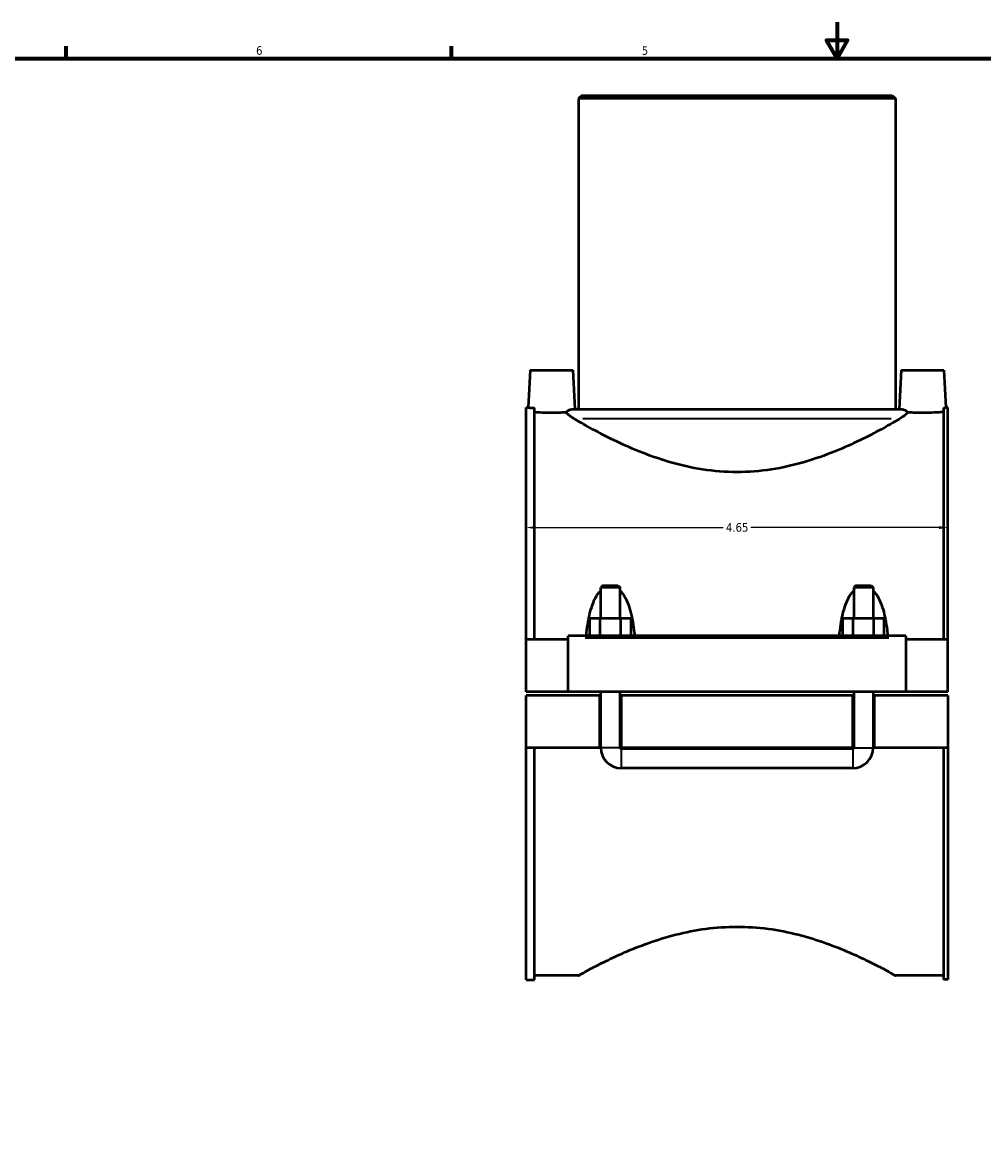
# Model space of a CAD drawing. Header units: inches. Extents: x -2.6 to 41.2, y -3 to 40.9.
# Tile 3 of 6: x 8 to 18.6, y 9.2 to 21.4. Entities that reach past the tile are written whole.
import ezdxf

# ---------------------------------------------------------------- set-up
doc = ezdxf.new("R2010")
doc.units = ezdxf.units.IN
doc.header["$MEASUREMENT"] = 0
for name, color, linetype, lineweight in [('Border (ANSI)', 7, 'Continuous', 70), ('Dimension (ANSI)', 7, 'Continuous', 25), ('Visible (ANSI)', 7, 'Continuous', 50), ('Visible Narrow (ANSI)', 7, 'Continuous', 35)]:
    doc.layers.add(name, color=color, linetype=linetype, lineweight=lineweight)
doc.styles.add('Note Text (ANSI)', font='tahoma.ttf')
doc.dimstyles.new('Default (ANSI)', dxfattribs={"dimtxt": 0.094488, "dimasz": 0.098425, "dimexe": 0.125, "dimexo": 0.0625, "dimgap": 0.031496, "dimtad": 0, "dimtih": 1, "dimtoh": 1, "dimrnd": 1e-08, "dimzin": 4, "dimdsep": 46, "dimtxsty": 'Note Text (ANSI)', "dimcen": 0.09, "dimdle": 0.393701, "dimclrd": 256, "dimclre": 256, "dimclrt": 5, "dimadec": 0, "dimazin": 1, "dimtfac": 1, "dimtofl": 0, "dimtmove": 0, "dimatfit": 3, "dimfxl": 1, "dimtolj": 1, "dimtzin": 4, "dimlwd": -1, "dimlwe": -1, "dimarcsym": 0})

# ---------------------------------------------------------------- blocks, each defined once
blk = doc.blocks.new('Borders Default Border')
at = {"layer": 'Border (ANSI)'}
for p, q in [((8.5, 21), (8.5, 21.134)), ((12.75, 21), (12.75, 21.134))]:
    blk.add_line(p, q, dxfattribs=at)
at = {"layer": 'Border (ANSI)', "flags": 128}
for points in [[(17, 21.4), (17, 21), (16.885, 21.2), (17.115, 21.2), (17, 21)], [(0.5, 1), (0.5, 21), (33.5, 21), (33.5, 1), (0.5, 1)]]:
    blk.add_lwpolyline(points, dxfattribs=at)
at = {"layer": 'Border (ANSI)', "color": 5, "true_color": 0x0000ff, "char_height": 0.0945, "attachment_point": 7, "style": 'Note Text (ANSI)'}
for s, insert in [('6', (10.595, 21.038)), ('5', (14.847, 21.038))]:
    blk.add_mtext(s, dxfattribs=dict(at, insert=insert))
blk = doc.blocks.new('*D9')
at = {"layer": 'Defpoints', "color": 0, "transparency": 16777216}
for p in [(13.572, 15.87), (18.222, 15.87), (18.222, 15.826)]:
    blk.add_point(p, dxfattribs=at)
at = {"layer": 'Dimension (ANSI)', "transparency": 16777216}
for p, q in [((13.67, 15.826), (15.744, 15.826)), ((18.123, 15.826), (16.05, 15.826))]:
    blk.add_line(p, q, dxfattribs=at)
for points in [[(13.67, 15.842), (13.67, 15.809), (13.572, 15.826)], [(18.123, 15.842), (18.123, 15.809), (18.222, 15.826)]]:
    blk.add_solid(points, dxfattribs=at)
at = {"layer": 'Dimension (ANSI)', "color": 5, "transparency": 16777216, "insert": (15.775, 15.875), "char_height": 0.0945, "attachment_point": 1, "style": 'Note Text (ANSI)'}
blk.add_mtext('\\A1;4.65', dxfattribs=at)

msp = doc.modelspace()

# ---------------------------------------------------------------- linework, layer by layer
at = {"layer": 'Visible (ANSI)'}
for p, q in [((14.186, 20.592), (14.151, 20.557)), ((17.643, 20.557), (14.151, 20.557)), ((14.151, 20.557), (14.151, 17.131)), ((14.186, 20.592), (17.608, 20.592)), ((17.608, 20.592), (17.643, 20.557)), ((17.643, 20.557), (17.643, 17.131)), ((13.615, 17.563), (13.593, 17.15)), ((13.615, 17.563), (14.087, 17.563)), ((14.087, 17.563), (14.11, 17.131)), ((17.707, 17.563), (17.684, 17.131)), ((17.707, 17.563), (18.179, 17.563)), ((18.179, 17.563), (18.201, 17.149)), ((13.572, 14.591), (13.572, 17.15)), ((13.572, 17.15), (13.593, 17.15)), ((13.665, 14.591), (13.665, 17.145)), ((14.084, 17.131), (17.709, 17.131)), ((18.175, 17.147), (18.175, 14.591)), ((18.222, 17.149), (18.201, 17.149)), ((18.222, 14.591), (18.222, 17.149)), ((14.419, 15.188), (14.396, 15.165)), ((14.608, 15.165), (14.396, 15.165)), ((14.396, 14.827), (14.396, 15.165)), ((14.419, 15.188), (14.585, 15.188)), ((14.585, 15.188), (14.608, 15.165)), ((14.608, 14.827), (14.608, 15.165)), ((17.209, 15.188), (17.186, 15.165)), ((17.398, 15.165), (17.186, 15.165)), ((17.186, 15.165), (17.186, 14.827)), ((17.209, 15.188), (17.375, 15.188)), ((17.375, 15.188), (17.398, 15.165)), ((17.398, 15.165), (17.398, 14.827)), ((14.275, 14.827), (14.388, 14.827)), ((14.275, 14.631), (14.275, 14.827)), ((14.388, 14.827), (14.616, 14.827)), ((14.388, 14.631), (14.388, 14.827)), ((14.616, 14.827), (14.729, 14.827)), ((14.616, 14.631), (14.616, 14.827)), ((14.729, 14.631), (14.729, 14.827)), ((17.065, 14.827), (17.178, 14.827)), ((17.065, 14.631), (17.065, 14.827)), ((17.178, 14.827), (17.406, 14.827)), ((17.178, 14.631), (17.178, 14.827)), ((17.406, 14.827), (17.519, 14.827)), ((17.406, 14.631), (17.406, 14.827)), ((17.519, 14.631), (17.519, 14.827)), ((14.037, 14.591), (13.572, 14.591)), ((13.572, 14.014), (13.572, 14.591)), ((14.037, 14.611), (14.037, 14.631)), ((17.757, 14.631), (14.037, 14.631)), ((14.037, 14.014), (14.037, 14.611)), ((17.757, 14.631), (17.757, 14.611)), ((17.757, 14.611), (17.757, 14.014)), ((18.222, 14.591), (17.757, 14.591)), ((18.222, 14.014), (18.222, 14.591)), ((14.037, 14.014), (13.572, 14.014)), ((13.572, 13.397), (13.572, 13.975)), ((14.384, 13.975), (13.572, 13.975)), ((17.757, 14.014), (14.037, 14.014)), ((14.384, 13.397), (14.384, 13.975)), ((14.384, 13.975), (14.396, 13.975)), ((14.396, 13.397), (14.396, 14.014)), ((14.608, 13.397), (14.608, 14.014)), ((14.608, 13.975), (14.62, 13.975)), ((17.174, 13.975), (14.62, 13.975)), ((14.62, 13.975), (14.62, 13.397)), ((17.174, 13.397), (17.174, 13.975)), ((17.174, 13.975), (17.186, 13.975)), ((17.186, 14.014), (17.186, 13.397)), ((17.398, 14.014), (17.398, 13.397)), ((17.398, 13.975), (17.41, 13.975)), ((18.222, 13.975), (17.41, 13.975)), ((17.41, 13.975), (17.41, 13.397)), ((18.222, 14.014), (17.757, 14.014)), ((18.222, 13.975), (18.222, 13.397)), ((14.384, 13.397), (13.572, 13.397)), ((13.572, 10.839), (13.572, 13.397)), ((13.665, 10.839), (13.665, 13.397)), ((14.396, 13.397), (14.384, 13.397)), ((14.62, 13.397), (14.608, 13.397)), ((17.174, 13.397), (14.62, 13.397)), ((17.174, 13.385), (14.62, 13.385)), ((17.186, 13.397), (17.174, 13.397)), ((17.41, 13.397), (17.398, 13.397)), ((18.222, 13.397), (17.41, 13.397)), ((18.175, 13.397), (18.175, 10.84)), ((18.222, 13.397), (18.222, 10.84)), ((17.174, 13.173), (14.62, 13.173)), ((14.151, 10.886), (13.665, 10.886)), ((18.175, 10.886), (17.643, 10.886)), ((13.572, 10.839), (13.665, 10.839)), ((18.222, 10.84), (18.175, 10.84))]:
    msp.add_line(p, q, dxfattribs=at)
for centre, radius, start, end in [((14.62, 13.397), 0.224, 180, 270), ((14.62, 13.397), 0.0118, 180, 270), ((17.174, 13.397), 0.224, 270, 0), ((17.174, 13.397), 0.0118, 270, 0)]:
    msp.add_arc(centre, radius, start, end, dxfattribs=at)
for points, knots in [([(13.593, 17.15), (13.593, 17.15), (13.599, 17.149), (13.625, 17.147), (13.643, 17.146), (13.665, 17.145)], [0.9884927, 0.9884927, 0.9884927, 0.9884927, 1.2355547, 1.2355547, 1.4698197, 1.4698197, 1.4698197, 1.4698197]), ([(14.013, 17.095), (14.02, 17.103), (14.027, 17.11), (14.045, 17.122), (14.056, 17.127), (14.073, 17.13), (14.079, 17.131), (14.084, 17.131)], [1.6132368, 1.6132368, 1.6132368, 1.6132368, 1.6977763, 1.6977763, 1.8120695, 1.8120695, 1.8820169, 1.8820169, 1.8820169, 1.8820169]), ([(17.709, 17.131), (17.71, 17.131), (17.711, 17.131), (17.722, 17.131), (17.736, 17.128), (17.76, 17.116), (17.769, 17.108), (17.779, 17.097), (17.779, 17.096), (17.78, 17.095)], [2.3017033, 2.3017033, 2.3017033, 2.3017033, 2.3099386, 2.3099386, 2.4550524, 2.4550524, 2.5671858, 2.5671858, 2.5789278, 2.5789278, 2.5789278, 2.5789278]), ([(18.175, 17.147), (18.177, 17.147), (18.179, 17.147), (18.194, 17.148), (18.201, 17.149), (18.201, 17.149)], [0.7072446, 0.7072446, 0.7072446, 0.7072446, 0.7416208, 0.7416208, 0.9887463, 0.9887463, 0.9887463, 0.9887463]), ([(13.851, 17.091), (13.818, 17.091), (13.783, 17.092), (13.719, 17.094), (13.69, 17.095), (13.666, 17.097), (13.665, 17.097), (13.665, 17.097)], [0, 0, 0, 0, 0.2495978, 0.2495978, 0.4991956, 0.4991956, 0.5055414, 0.5055414, 0.5055414, 0.5055414]), ([(13.989, 17.094), (13.977, 17.094), (13.964, 17.093), (13.919, 17.092), (13.884, 17.091), (13.851, 17.091)], [3.6392466, 3.6392466, 3.6392466, 3.6392466, 3.7429545, 3.7429545, 3.9925523, 3.9925523, 3.9925523, 3.9925523]), ([(14.102, 17.026), (14.096, 17.029), (14.091, 17.032), (14.045, 17.062), (14.022, 17.084), (14.013, 17.095)], [3.3952434, 3.3952434, 3.3952434, 3.3952434, 3.428371, 3.428371, 3.6981536, 3.6981536, 3.6981536, 3.6981536]), ([(15.897, 16.437), (15.772, 16.437), (15.644, 16.447), (15.393, 16.486), (15.27, 16.514), (15.035, 16.583), (14.923, 16.623), (14.717, 16.706), (14.622, 16.749), (14.456, 16.83), (14.377, 16.871), (14.237, 16.947), (14.176, 16.982), (14.118, 17.017), (14.11, 17.021), (14.102, 17.026)], [0, 0, 0, 0, 0.953733, 0.953733, 1.907467, 1.907467, 2.8612, 2.8612, 3.814934, 3.814934, 4.761543, 4.761543, 5.708152, 5.708152, 5.872207, 5.872207, 5.872207, 5.872207]), ([(17.692, 17.026), (17.684, 17.021), (17.676, 17.017), (17.618, 16.982), (17.556, 16.947), (17.417, 16.871), (17.338, 16.83), (17.171, 16.749), (17.077, 16.706), (16.871, 16.623), (16.759, 16.583), (16.524, 16.514), (16.401, 16.486), (16.15, 16.447), (16.022, 16.437), (15.897, 16.437)], [24.533271, 24.533271, 24.533271, 24.533271, 24.697326, 24.697326, 25.643935, 25.643935, 26.590544, 26.590544, 27.544278, 27.544278, 28.498011, 28.498011, 29.451744, 29.451744, 30.405478, 30.405478, 30.405478, 30.405478]), ([(17.78, 17.095), (17.78, 17.094), (17.779, 17.093), (17.773, 17.086), (17.764, 17.077), (17.734, 17.053), (17.715, 17.039), (17.692, 17.026)], [1.72243, 1.72243, 1.72243, 1.72243, 1.7743646, 1.7743646, 2.0416039, 2.0416039, 2.3219477, 2.3219477, 2.3219477, 2.3219477]), ([(17.943, 17.091), (17.91, 17.091), (17.875, 17.092), (17.83, 17.093), (17.817, 17.094), (17.805, 17.094)], [0, 0, 0, 0, 0.2495978, 0.2495978, 0.3533057, 0.3533057, 0.3533057, 0.3533057]), ([(18.175, 17.1), (18.163, 17.099), (18.146, 17.098), (18.104, 17.095), (18.075, 17.094), (18.011, 17.092), (17.976, 17.091), (17.943, 17.091)], [3.2905278, 3.2905278, 3.2905278, 3.2905278, 3.4933567, 3.4933567, 3.7429545, 3.7429545, 3.9925523, 3.9925523, 3.9925523, 3.9925523]), ([(14.235, 14.631), (14.236, 14.644), (14.238, 14.657), (14.248, 14.749), (14.26, 14.824), (14.289, 14.932), (14.3, 14.966), (14.327, 15.032), (14.343, 15.064), (14.373, 15.107), (14.384, 15.119), (14.396, 15.131)], [1.063827, 1.063827, 1.063827, 1.063827, 1.16239, 1.16239, 1.743585, 1.743585, 2.034182, 2.034182, 2.32478, 2.32478, 2.448374, 2.448374, 2.448374, 2.448374]), ([(14.608, 15.131), (14.62, 15.119), (14.63, 15.107), (14.661, 15.064), (14.677, 15.032), (14.704, 14.966), (14.715, 14.932), (14.743, 14.824), (14.756, 14.749), (14.766, 14.657), (14.768, 14.644), (14.769, 14.631)], [3.059124, 3.059124, 3.059124, 3.059124, 3.182717, 3.182717, 3.473315, 3.473315, 3.763912, 3.763912, 4.345107, 4.345107, 4.443671, 4.443671, 4.443671, 4.443671]), ([(17.025, 14.631), (17.026, 14.644), (17.028, 14.657), (17.038, 14.749), (17.05, 14.824), (17.079, 14.932), (17.09, 14.966), (17.117, 15.032), (17.133, 15.064), (17.163, 15.107), (17.174, 15.119), (17.186, 15.131)], [1.063827, 1.063827, 1.063827, 1.063827, 1.16239, 1.16239, 1.743585, 1.743585, 2.034182, 2.034182, 2.32478, 2.32478, 2.448374, 2.448374, 2.448374, 2.448374]), ([(17.398, 15.131), (17.41, 15.119), (17.42, 15.107), (17.451, 15.064), (17.467, 15.032), (17.494, 14.966), (17.505, 14.932), (17.533, 14.824), (17.546, 14.749), (17.556, 14.657), (17.558, 14.644), (17.559, 14.631)], [3.059124, 3.059124, 3.059124, 3.059124, 3.182717, 3.182717, 3.473315, 3.473315, 3.763912, 3.763912, 4.345107, 4.345107, 4.443671, 4.443671, 4.443671, 4.443671]), ([(14.151, 10.886), (14.151, 10.886), (14.162, 10.893), (14.207, 10.918), (14.242, 10.937), (14.332, 10.985), (14.387, 11.013), (14.515, 11.076), (14.586, 11.109), (14.738, 11.175), (14.825, 11.21), (15.013, 11.277), (15.115, 11.309), (15.328, 11.363), (15.441, 11.386), (15.669, 11.416), (15.784, 11.423), (15.897, 11.423)], [20.587051, 20.587051, 20.587051, 20.587051, 21.442827, 21.442827, 22.298602, 22.298602, 23.154378, 23.154378, 24.010153, 24.010153, 24.869965, 24.869965, 25.729777, 25.729777, 26.58959, 26.58959, 27.449402, 27.449402, 27.449402, 27.449402]), ([(15.897, 11.423), (16.01, 11.423), (16.125, 11.416), (16.353, 11.386), (16.465, 11.363), (16.679, 11.309), (16.781, 11.277), (16.969, 11.21), (17.055, 11.175), (17.207, 11.109), (17.279, 11.076), (17.406, 11.013), (17.462, 10.985), (17.552, 10.937), (17.586, 10.918), (17.632, 10.893), (17.643, 10.886), (17.643, 10.886)], [0, 0, 0, 0, 0.859812, 0.859812, 1.719624, 1.719624, 2.579437, 2.579437, 3.439249, 3.439249, 4.295024, 4.295024, 5.1508, 5.1508, 6.006575, 6.006575, 6.86235, 6.86235, 6.86235, 6.86235])]:
    msp.add_open_spline(points, degree=3, knots=knots, dxfattribs=at)
for points in [[(14.013, 17.095), (14.006, 17.095), (13.997, 17.095), (13.989, 17.094)], [(17.805, 17.094), (17.796, 17.095), (17.788, 17.095), (17.78, 17.095)]]:
    msp.add_open_spline(points, degree=3, dxfattribs=at)
at = {"layer": 'Visible Narrow (ANSI)'}
for p, q in [((17.597, 17.026), (14.197, 17.026)), ((14.223, 14.611), (17.571, 14.611)), ((14.607, 13.397), (14.397, 13.397)), ((14.62, 13.384), (14.62, 13.174)), ((17.174, 13.384), (17.174, 13.174)), ((17.187, 13.397), (17.397, 13.397))]:
    msp.add_line(p, q, dxfattribs=at)

# ---------------------------------------------------------------- block references
msp.add_blockref('Borders Default Border', (0, 0))

# ---------------------------------------------------------------- dimensions: what is measured, and where the dimension line sits
at = {"layer": 'Dimension (ANSI)'}
dim = msp.add_linear_dim(base=(18.222, 15.826), p1=(13.572, 15.87), p2=(18.222, 15.87), angle=180, dimstyle='Default (ANSI)', override={"dimgap": 0.031496, "dimtih": 0, "dimtoh": 0, "dimdec": 2, "dimse1": 1, "dimse2": 1, "dimtol": 0, "dimlim": 0, "dimtp": 0, "dimtm": 0, "dimtdec": 2, "dimatfit": 1}, dxfattribs=at)
dim.commit()
dim.dimension.update_dxf_attribs({"geometry": '*D9', "text_midpoint": (15.897, 15.826), "dimtype": 160})

doc.saveas('drawing.dxf')
